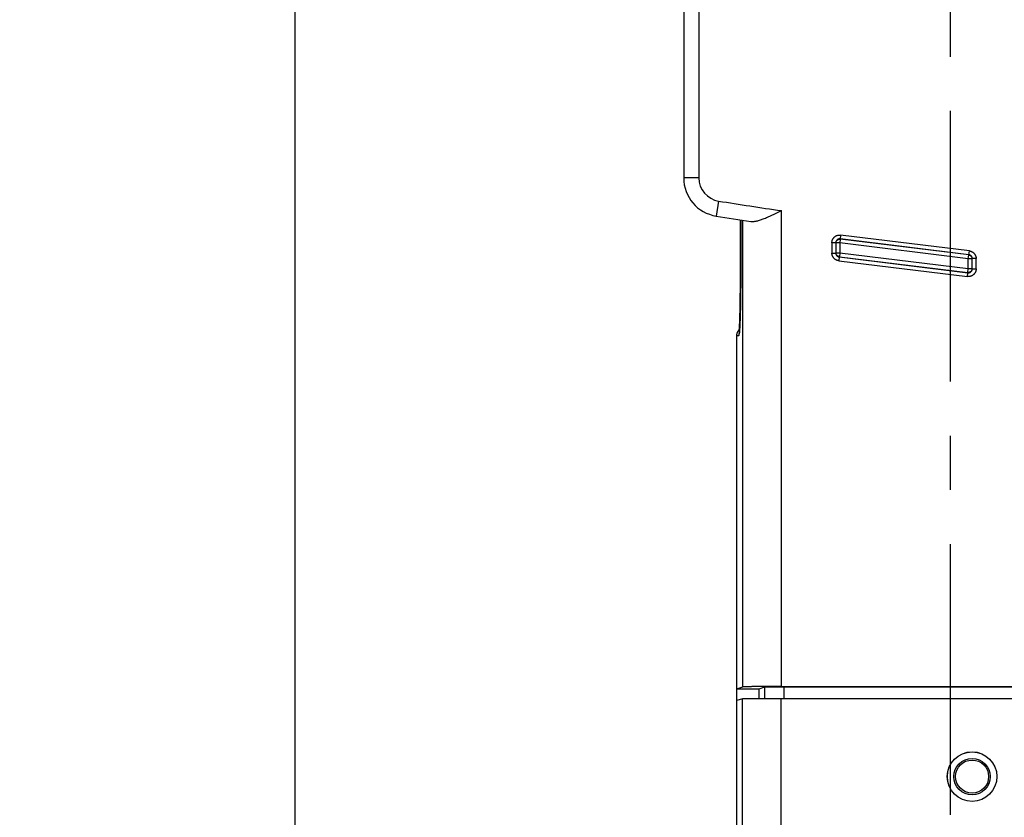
# Model space of a CAD drawing. Header units: inches. Extents: x 0 to 34, y 0 to 22.
# Tile 43 of 49: x 18.9 to 21.5, y 14.8 to 16.9. Entities that reach past the tile are written whole.
import ezdxf

# ---------------------------------------------------------------- set-up
doc = ezdxf.new("R2010")
doc.units = ezdxf.units.IN
doc.header["$LTSCALE"] = 1.87
doc.header["$MEASUREMENT"] = 0
doc.linetypes.add('CENTER', pattern=[0.6, 0.375, -0.075, 0.075, -0.075])
doc.layers.get('0').update_dxf_attribs({"linetype": 'CONTINUOUS'})
doc.layers.add('DEFAULT_1', color=7, linetype='CENTER')
doc.layers.add('DIMENSIONS', color=7, linetype='CONTINUOUS')
doc.styles.get("Standard").update_dxf_attribs({"font": 'txt', "width": 0.8})
doc.dimstyles.new('DIMSTYLE_1', dxfattribs={"dimtxt": 0.125, "dimasz": 0.1875, "dimexe": 0.18, "dimexo": 0.0625, "dimgap": 0.09, "dimtad": 0, "dimtih": 1, "dimtoh": 1, "dimdec": 3, "dimzin": 4, "dimdsep": 46, "dimtxsty": 'STANDARD', "dimblk": '_FILLED', "dimblk1": '_FILLED', "dimblk2": '_FILLED', "dimcen": 0.09, "dimadec": 0, "dimazin": 0, "dimtp": 0.01, "dimtm": 0.01, "dimtfac": 1, "dimtdec": 3, "dimtofl": 0, "dimtmove": 0, "dimatfit": 3, "dimldrblk": '_FILLED', "dimfxl": 1, "dimtolj": 1, "dimtzin": 4, "dimarcsym": 0})

# ---------------------------------------------------------------- blocks, each defined once
blk = doc.blocks.new('_FILLED')
at = {"color": 0, "linetype": 'BYBLOCK'}
blk.add_solid([(0, 0), (-1, 0.167), (-1, -0.167)], dxfattribs=at)
blk = doc.blocks.new('*D5')
at = {"layer": 'DIMENSIONS', "color": 2, "linetype": 'CONTINUOUS'}
for p, q in [((21.1698, 17.3466), (19.5333, 17.3466)), ((19.6583, 17.3466), (19.6583, 14.7115)), ((19.6583, 11.454), (19.6583, 14.2427)), ((21.1698, 11.454), (19.5333, 11.454))]:
    blk.add_line(p, q, dxfattribs=at)
at = {"layer": 'DIMENSIONS', "color": 2, "linetype": 'CONTINUOUS', "xscale": 0.1875, "yscale": 0.1875, "zscale": 0.1875}
for p, rotation in [((19.6583, 17.3466), 90), ((19.6583, 11.454), 270)]:
    blk.add_blockref('_FILLED', p, dxfattribs=dict(at, rotation=rotation))
at = {"layer": 'DIMENSIONS', "color": 2, "linetype": 'CONTINUOUS', "width": 0.8}
for s, p in [('5.893', (18.9458, 14.524)), ('[', (19.5708, 14.524)), ('149.67', (19.6708, 14.524)), (']', (20.2708, 14.524)), ('RUBBER FEET', (19.1083, 14.3052))]:
    blk.add_text(s, height=0.125, dxfattribs=at).set_placement(p)

msp = doc.modelspace()

# ---------------------------------------------------------------- linework, layer by layer
at = {"color": 7, "linetype": 'CONTINUOUS'}
for p, q in [((20.6662, 17.8522), (20.6662, 16.4695)), ((20.7055, 17.8372), (20.7055, 16.4695)), ((20.7055, 16.4695), (20.6662, 16.4695)), ((20.7567, 16.4096), (20.7504, 16.3708)), ((20.9194, 15.1521), (20.9194, 16.3848)), ((20.8126, 16.361), (20.8126, 16.2467)), ((20.8142, 16.3608), (20.8142, 16.2468)), ((20.8194, 15.1512), (20.8194, 16.36)), ((21.0719, 16.3109), (21.0707, 16.301)), ((21.0726, 16.3214), (21.0714, 16.3115)), ((21.0719, 16.3109), (21.0714, 16.3115)), ((21.4052, 16.2705), (21.0714, 16.3115)), ((21.4047, 16.27), (21.0719, 16.3109)), ((21.4065, 16.2804), (21.0726, 16.3214)), ((21.0502, 16.3016), (21.0502, 16.275)), ((21.0602, 16.3016), (21.0502, 16.3016)), ((21.0602, 16.3016), (21.0602, 16.275)), ((21.0607, 16.301), (21.0602, 16.3016)), ((21.0607, 16.301), (21.0607, 16.2754)), ((21.0707, 16.301), (21.0607, 16.301)), ((21.0707, 16.301), (21.0707, 16.2754)), ((21.4035, 16.2601), (21.0707, 16.301)), ((21.4052, 16.2705), (21.4065, 16.2804)), ((20.8126, 16.2547), (20.8142, 16.2547)), ((20.8142, 16.2548), (20.8143, 16.2548)), ((21.0502, 16.275), (21.0602, 16.275)), ((21.0607, 16.2754), (21.0602, 16.275)), ((21.0607, 16.2754), (21.0707, 16.2754)), ((21.069, 16.265), (21.0678, 16.2551)), ((21.0678, 16.2551), (21.4016, 16.2141)), ((21.0695, 16.2655), (21.069, 16.265)), ((21.069, 16.265), (21.4028, 16.2241)), ((21.0707, 16.2754), (21.0695, 16.2655)), ((21.0695, 16.2655), (21.4023, 16.2246)), ((21.0707, 16.2754), (21.4035, 16.2346)), ((21.4035, 16.2601), (21.4047, 16.27)), ((21.4035, 16.2346), (21.4035, 16.2601)), ((21.4135, 16.2601), (21.4035, 16.2601)), ((21.4047, 16.27), (21.4052, 16.2705)), ((21.4135, 16.2601), (21.414, 16.2606)), ((21.4135, 16.2346), (21.4135, 16.2601)), ((21.414, 16.234), (21.414, 16.2606)), ((21.424, 16.2606), (21.414, 16.2606)), ((21.424, 16.234), (21.424, 16.2606)), ((20.8126, 16.2306), (20.8125, 16.2155)), ((20.8126, 16.2467), (20.8126, 16.2306)), ((20.8142, 16.2306), (20.8141, 16.2156)), ((20.8142, 16.2468), (20.8142, 16.2306)), ((21.4023, 16.2246), (21.4035, 16.2346)), ((21.4035, 16.2346), (21.4135, 16.2346)), ((21.4135, 16.2346), (21.414, 16.234)), ((21.414, 16.234), (21.424, 16.234)), ((20.8124, 16.2016), (20.8123, 16.1888)), ((20.8125, 16.2155), (20.8124, 16.2016)), ((20.8141, 16.2017), (20.8139, 16.1888)), ((20.8141, 16.2156), (20.8141, 16.2017)), ((21.4016, 16.2141), (21.4028, 16.2241)), ((21.4023, 16.2246), (21.4028, 16.2241)), ((20.8122, 16.1769), (20.8121, 16.166)), ((20.8123, 16.1888), (20.8122, 16.1769)), ((20.8138, 16.1769), (20.8137, 16.166)), ((20.8139, 16.1888), (20.8138, 16.1769)), ((20.8119, 16.1559), (20.8118, 16.1466)), ((20.8121, 16.166), (20.8119, 16.1559)), ((20.8135, 16.1559), (20.8134, 16.1466)), ((20.8137, 16.166), (20.8135, 16.1559)), ((20.8114, 16.1302), (20.8113, 16.123)), ((20.8116, 16.138), (20.8114, 16.1302)), ((20.8118, 16.1466), (20.8116, 16.138)), ((20.8131, 16.1302), (20.8129, 16.123)), ((20.8132, 16.1381), (20.8131, 16.1302)), ((20.8134, 16.1466), (20.8132, 16.1381)), ((20.8107, 16.1022), (20.8104, 16.0951)), ((20.8109, 16.1103), (20.8107, 16.1022)), ((20.8111, 16.1164), (20.8109, 16.1103)), ((20.8113, 16.123), (20.8111, 16.1164)), ((20.8123, 16.1022), (20.812, 16.0951)), ((20.8125, 16.1103), (20.8123, 16.1022)), ((20.8127, 16.1164), (20.8125, 16.1103)), ((20.8129, 16.123), (20.8127, 16.1164)), ((20.8098, 16.0809), (20.8096, 16.0782)), ((20.8099, 16.0838), (20.8098, 16.0809)), ((20.8102, 16.089), (20.8099, 16.0838)), ((20.8104, 16.0951), (20.8102, 16.089)), ((20.8112, 16.0782), (20.8111, 16.0759)), ((20.8114, 16.0809), (20.8112, 16.0782)), ((20.8115, 16.0839), (20.8114, 16.0809)), ((20.8118, 16.089), (20.8115, 16.0839)), ((20.812, 16.0951), (20.8118, 16.089)), ((20.804, 16.0616), (20.8092, 16.0617)), ((20.804, 15.1158), (20.804, 16.0616)), ((20.804, 15.1461), (20.8194, 15.1512)), ((20.804, 15.1461), (20.862, 15.1461)), ((20.862, 15.1461), (20.8766, 15.151)), ((20.862, 15.1213), (20.862, 15.1461)), ((20.8766, 15.1214), (20.8766, 15.151)), ((20.9194, 15.1521), (24.1577, 15.1521)), ((20.9265, 15.1215), (20.9265, 15.1514)), ((20.9265, 15.1514), (24.1505, 15.1514)), ((20.8185, 15.1206), (20.804, 15.1158)), ((20.804, 12.5582), (20.804, 15.1158)), ((20.8185, 13.7205), (20.8185, 15.1206)), ((20.9184, 13.6626), (20.9184, 15.1215)), ((20.9184, 15.1215), (21.5885, 15.1215))]:
    msp.add_line(p, q, dxfattribs=at)
for points in [[(20.8096, 16.0782), (20.8094, 16.0759), (20.8094, 16.0752)], [(20.8111, 16.0759), (20.8109, 16.0739), (20.8108, 16.0729), (20.8108, 16.0721), (20.8107, 16.0713), (20.8106, 16.0706), (20.8106, 16.07), (20.8105, 16.0694), (20.8105, 16.0689), (20.8104, 16.0685), (20.8104, 16.0681), (20.8103, 16.0678), (20.8103, 16.0676), (20.8103, 16.0674), (20.8102, 16.0673), (20.8102, 16.0673)]]:
    msp.add_lwpolyline(points, dxfattribs=at)
for radius in [0.0642, 0.0641, 0.0472, 0.0429]:
    msp.add_circle((21.4135, 14.9188), radius, dxfattribs=at)
for centre, radius, start, end in [((20.7662, 16.4695), 0.1, 180, 260.907), ((20.7662, 16.4695), 0.0607, 180, 260.907), ((22.5385, 27.543), 11.2751, 260.90699, 261.74345), ((22.5385, 27.543), 11.3144, 260.90699, 261.3655)]:
    msp.add_arc(centre, radius, start, end, dxfattribs=at)
for points, knots in [([(20.8399, 16.3569), (20.8408, 16.3567), (20.8427, 16.3565), (20.8456, 16.3565), (20.8489, 16.3568), (20.8524, 16.3574), (20.8563, 16.3582), (20.8605, 16.3593), (20.8651, 16.3607), (20.87, 16.3625), (20.8752, 16.3645), (20.8808, 16.3667), (20.8867, 16.3693), (20.8928, 16.3721), (20.8992, 16.3751), (20.9058, 16.3782), (20.9126, 16.3815), (20.9171, 16.3837), (20.9194, 16.3848)], [0, 0, 0, 0, 0.031495, 0.066061, 0.104182, 0.14629, 0.192756, 0.243883, 0.299889, 0.360899, 0.426919, 0.497824, 0.573342, 0.653048, 0.736358, 0.822543, 0.910743, 1, 1, 1, 1]), ([(21.0502, 16.3016), (21.0502, 16.3022), (21.0503, 16.3034), (21.0505, 16.3053), (21.051, 16.3071), (21.0516, 16.3089), (21.0523, 16.3106), (21.0533, 16.3123), (21.0544, 16.3138), (21.0556, 16.3152), (21.0569, 16.3166), (21.0584, 16.3177), (21.06, 16.3188), (21.0616, 16.3197), (21.0634, 16.3204), (21.0652, 16.3209), (21.067, 16.3213), (21.0689, 16.3215), (21.0708, 16.3216), (21.072, 16.3215), (21.0726, 16.3214)], [0, 0, 0, 0, 0.055454, 0.111247, 0.166876, 0.222292, 0.277865, 0.333537, 0.388997, 0.444453, 0.500147, 0.555706, 0.611107, 0.666713, 0.722346, 0.777796, 0.833302, 0.889036, 0.944713, 1, 1, 1, 1]), ([(21.0714, 16.3115), (21.071, 16.3115), (21.0703, 16.3116), (21.0692, 16.3115), (21.068, 16.3113), (21.067, 16.311), (21.0659, 16.3106), (21.0649, 16.3101), (21.064, 16.3094), (21.0631, 16.3087), (21.0624, 16.3078), (21.0617, 16.3069), (21.0612, 16.3059), (21.0607, 16.3049), (21.0604, 16.3038), (21.0602, 16.3027), (21.0602, 16.3019), (21.0602, 16.3016)], [0, 0, 0, 0, 0.066767, 0.133621, 0.200267, 0.26677, 0.333356, 0.400028, 0.466672, 0.533348, 0.599867, 0.666354, 0.732979, 0.799682, 0.866431, 0.933258, 1, 1, 1, 1]), ([(21.0607, 16.301), (21.0607, 16.3014), (21.0608, 16.3021), (21.0609, 16.3032), (21.0613, 16.3043), (21.0617, 16.3053), (21.0622, 16.3063), (21.0629, 16.3073), (21.0637, 16.3081), (21.0645, 16.3088), (21.0654, 16.3095), (21.0664, 16.31), (21.0675, 16.3105), (21.0686, 16.3108), (21.0697, 16.3109), (21.0708, 16.311), (21.0716, 16.3109), (21.0719, 16.3109)], [0, 0, 0, 0, 0.066651, 0.133308, 0.199971, 0.266638, 0.33331, 0.399985, 0.466661, 0.533339, 0.600015, 0.66669, 0.733362, 0.800029, 0.866692, 0.933349, 1, 1, 1, 1]), ([(21.4065, 16.2804), (21.4071, 16.2803), (21.4084, 16.2801), (21.4102, 16.2796), (21.412, 16.2789), (21.4138, 16.2781), (21.4154, 16.277), (21.417, 16.2759), (21.4184, 16.2745), (21.4196, 16.2731), (21.4208, 16.2715), (21.4218, 16.2699), (21.4226, 16.2681), (21.4232, 16.2663), (21.4237, 16.2644), (21.424, 16.2625), (21.424, 16.2612), (21.424, 16.2606)], [0, 0, 0, 0, 0.066877, 0.133659, 0.200184, 0.266837, 0.333533, 0.400058, 0.466715, 0.533442, 0.599971, 0.6666, 0.733365, 0.799899, 0.866517, 0.933391, 1, 1, 1, 1]), ([(20.8104, 16.0673), (20.8105, 16.0678), (20.8106, 16.0693), (20.8108, 16.072), (20.8111, 16.0756), (20.8113, 16.0797), (20.8116, 16.0844), (20.8118, 16.0895), (20.812, 16.0952), (20.8123, 16.1012), (20.8125, 16.1078), (20.8127, 16.1148), (20.8129, 16.1222), (20.8131, 16.1299), (20.8132, 16.1381), (20.8134, 16.1465), (20.8135, 16.1553), (20.8137, 16.1644), (20.8138, 16.1738), (20.8139, 16.1834), (20.814, 16.1932), (20.8141, 16.2032), (20.8141, 16.2133), (20.8142, 16.2236), (20.8142, 16.2339), (20.8143, 16.2443), (20.8143, 16.2513), (20.8143, 16.2548)], [0, 0, 0, 0, 0.008061, 0.024497, 0.043795, 0.065861, 0.090659, 0.118144, 0.14819, 0.180714, 0.215666, 0.252911, 0.292308, 0.333815, 0.377276, 0.422523, 0.469483, 0.518029, 0.567938, 0.619109, 0.671463, 0.724739, 0.778798, 0.833518, 0.888727, 0.944267, 1, 1, 1, 1]), ([(21.0678, 16.2551), (21.0671, 16.2552), (21.0658, 16.2554), (21.064, 16.2559), (21.0622, 16.2566), (21.0604, 16.2575), (21.0588, 16.2585), (21.0573, 16.2597), (21.0559, 16.261), (21.0546, 16.2624), (21.0534, 16.264), (21.0525, 16.2657), (21.0516, 16.2674), (21.051, 16.2692), (21.0505, 16.2711), (21.0503, 16.273), (21.0502, 16.2743), (21.0502, 16.275)], [0, 0, 0, 0, 0.066877, 0.133659, 0.200184, 0.266837, 0.333533, 0.400058, 0.466715, 0.533442, 0.599971, 0.6666, 0.733365, 0.799899, 0.866517, 0.933391, 1, 1, 1, 1]), ([(21.0602, 16.275), (21.0602, 16.2746), (21.0602, 16.2739), (21.0604, 16.2728), (21.0607, 16.2717), (21.0612, 16.2706), (21.0617, 16.2697), (21.0623, 16.2688), (21.0631, 16.2679), (21.0639, 16.2672), (21.0648, 16.2665), (21.0658, 16.266), (21.0668, 16.2655), (21.0679, 16.2652), (21.0686, 16.2651), (21.069, 16.265)], [0, 0, 0, 0, 0.076951, 0.15393, 0.230875, 0.307828, 0.384797, 0.461739, 0.538681, 0.615527, 0.692381, 0.769214, 0.846014, 0.922884, 1, 1, 1, 1]), ([(21.0695, 16.2655), (21.0691, 16.2655), (21.0684, 16.2657), (21.0673, 16.266), (21.0663, 16.2664), (21.0653, 16.267), (21.0644, 16.2676), (21.0636, 16.2684), (21.0629, 16.2692), (21.0622, 16.2701), (21.0617, 16.2711), (21.0612, 16.2721), (21.0609, 16.2732), (21.0608, 16.2743), (21.0607, 16.2751), (21.0607, 16.2754)], [0, 0, 0, 0, 0.076842, 0.153752, 0.230682, 0.307611, 0.384547, 0.461484, 0.538421, 0.615358, 0.692293, 0.769226, 0.846155, 0.92308, 1, 1, 1, 1]), ([(21.4047, 16.27), (21.4051, 16.27), (21.4058, 16.2699), (21.4069, 16.2695), (21.4079, 16.2691), (21.4089, 16.2686), (21.4098, 16.2679), (21.4106, 16.2672), (21.4114, 16.2663), (21.412, 16.2654), (21.4125, 16.2644), (21.413, 16.2634), (21.4133, 16.2623), (21.4135, 16.2612), (21.4135, 16.2605), (21.4135, 16.2601)], [0, 0, 0, 0, 0.076842, 0.153752, 0.230682, 0.307611, 0.384547, 0.461484, 0.538421, 0.615358, 0.692293, 0.769226, 0.846155, 0.92308, 1, 1, 1, 1]), ([(21.414, 16.2606), (21.414, 16.2609), (21.414, 16.2617), (21.4138, 16.2628), (21.4135, 16.2639), (21.4131, 16.2649), (21.4125, 16.2659), (21.4119, 16.2668), (21.4111, 16.2676), (21.4103, 16.2684), (21.4094, 16.269), (21.4084, 16.2696), (21.4074, 16.27), (21.4063, 16.2703), (21.4056, 16.2704), (21.4052, 16.2705)], [0, 0, 0, 0, 0.076951, 0.15393, 0.230875, 0.307828, 0.384797, 0.461739, 0.538681, 0.615527, 0.692381, 0.769214, 0.846014, 0.922884, 1, 1, 1, 1]), ([(21.424, 16.234), (21.424, 16.2334), (21.424, 16.2321), (21.4237, 16.2302), (21.4233, 16.2284), (21.4226, 16.2266), (21.4219, 16.2249), (21.4209, 16.2233), (21.4199, 16.2217), (21.4186, 16.2203), (21.4173, 16.219), (21.4158, 16.2178), (21.4143, 16.2168), (21.4126, 16.2159), (21.4109, 16.2152), (21.4091, 16.2146), (21.4072, 16.2142), (21.4053, 16.214), (21.4035, 16.214), (21.4022, 16.2141), (21.4016, 16.2141)], [0, 0, 0, 0, 0.055454, 0.111247, 0.166876, 0.222292, 0.277865, 0.333537, 0.388997, 0.444453, 0.500147, 0.555706, 0.611107, 0.666713, 0.722346, 0.777796, 0.833302, 0.889036, 0.944713, 1, 1, 1, 1]), ([(21.4135, 16.2346), (21.4135, 16.2342), (21.4135, 16.2334), (21.4133, 16.2323), (21.413, 16.2312), (21.4125, 16.2302), (21.412, 16.2292), (21.4113, 16.2283), (21.4106, 16.2274), (21.4097, 16.2267), (21.4088, 16.226), (21.4078, 16.2255), (21.4068, 16.2251), (21.4057, 16.2248), (21.4045, 16.2246), (21.4034, 16.2245), (21.4027, 16.2246), (21.4023, 16.2246)], [0, 0, 0, 0, 0.066591, 0.133242, 0.19991, 0.26658, 0.333257, 0.399936, 0.466618, 0.533301, 0.599982, 0.666663, 0.73334, 0.800013, 0.866681, 0.933343, 1, 1, 1, 1]), ([(21.4028, 16.2241), (21.4032, 16.224), (21.4039, 16.224), (21.4051, 16.224), (21.4062, 16.2242), (21.4073, 16.2245), (21.4083, 16.2249), (21.4093, 16.2255), (21.4102, 16.2261), (21.4111, 16.2269), (21.4118, 16.2277), (21.4125, 16.2286), (21.413, 16.2296), (21.4135, 16.2306), (21.4138, 16.2317), (21.414, 16.2329), (21.414, 16.2336), (21.414, 16.234)], [0, 0, 0, 0, 0.066767, 0.133621, 0.200267, 0.26677, 0.333356, 0.400028, 0.466672, 0.533348, 0.599867, 0.666354, 0.732979, 0.799682, 0.866431, 0.933258, 1, 1, 1, 1]), ([(20.804, 16.0616), (20.804, 16.0623), (20.8041, 16.0636), (20.8044, 16.0655), (20.8049, 16.0674), (20.8055, 16.0692), (20.8063, 16.071), (20.8073, 16.0726), (20.8085, 16.0742), (20.8097, 16.0756), (20.8106, 16.0765), (20.8111, 16.0769)], [0, 0, 0, 0, 0.111846, 0.223689, 0.335533, 0.44738, 0.559233, 0.671095, 0.782967, 0.894853, 1, 1, 1, 1]), ([(20.81, 16.0673), (20.8098, 16.0667), (20.8095, 16.0655), (20.8093, 16.0636), (20.8092, 16.0623), (20.8092, 16.0617)], [0, 0, 0, 0, 0.318772, 0.659385, 1, 1, 1, 1]), ([(20.8092, 16.0617), (20.8093, 16.0617), (20.8096, 16.0622), (20.8098, 16.063), (20.8101, 16.0645), (20.8103, 16.0659), (20.8104, 16.0669), (20.8104, 16.0673)], [0, 0, 0, 0, 0.069097, 0.224721, 0.475244, 0.821455, 1, 1, 1, 1]), ([(20.9194, 15.1521), (20.9172, 15.1521), (20.913, 15.1521), (20.9066, 15.1521), (20.9002, 15.1521), (20.8939, 15.152), (20.8878, 15.152), (20.8818, 15.152), (20.8759, 15.152), (20.8702, 15.152), (20.8647, 15.1519), (20.8594, 15.1519), (20.8544, 15.1519), (20.8497, 15.1518), (20.8452, 15.1518), (20.8411, 15.1517), (20.8373, 15.1517), (20.8338, 15.1517), (20.8306, 15.1516), (20.8279, 15.1516), (20.8255, 15.1515), (20.8235, 15.1515), (20.8219, 15.1514), (20.8207, 15.1514), (20.8199, 15.1513), (20.8195, 15.1513), (20.8194, 15.1512)], [0, 0, 0, 0, 0.064329, 0.12839, 0.191919, 0.254653, 0.316333, 0.376704, 0.435516, 0.492526, 0.547497, 0.6002, 0.650418, 0.697943, 0.742579, 0.784141, 0.822457, 0.857369, 0.888731, 0.916413, 0.940302, 0.960299, 0.976322, 0.988305, 0.996204, 1, 1, 1, 1]), ([(20.8766, 15.151), (20.8766, 15.151), (20.8769, 15.151), (20.8775, 15.151), (20.8783, 15.1511), (20.8794, 15.1511), (20.8808, 15.1511), (20.8825, 15.1512), (20.8845, 15.1512), (20.8866, 15.1512), (20.8891, 15.1512), (20.8917, 15.1513), (20.8946, 15.1513), (20.8976, 15.1513), (20.9009, 15.1513), (20.9042, 15.1513), (20.9078, 15.1514), (20.9114, 15.1514), (20.9151, 15.1514), (20.9189, 15.1514), (20.9227, 15.1514), (20.9253, 15.1514), (20.9265, 15.1514)], [0, 0, 0, 0, 0.005046, 0.015999, 0.03281, 0.055383, 0.083586, 0.11725, 0.156175, 0.20013, 0.248854, 0.302055, 0.359418, 0.420597, 0.485229, 0.55293, 0.623294, 0.695904, 0.770326, 0.846118, 0.922829, 1, 1, 1, 1]), ([(20.8185, 15.1206), (20.8186, 15.1206), (20.819, 15.1207), (20.8197, 15.1207), (20.8209, 15.1208), (20.8225, 15.1208), (20.8245, 15.1209), (20.8269, 15.1209), (20.8297, 15.121), (20.8328, 15.121), (20.8363, 15.1211), (20.8401, 15.1211), (20.8443, 15.1212), (20.8487, 15.1212), (20.8535, 15.1212), (20.8585, 15.1213), (20.8638, 15.1213), (20.8692, 15.1213), (20.8749, 15.1214), (20.8808, 15.1214), (20.8868, 15.1214), (20.893, 15.1214), (20.8993, 15.1214), (20.9056, 15.1214), (20.912, 15.1215), (20.9163, 15.1215), (20.9184, 15.1215)], [0, 0, 0, 0, 0.003796, 0.011695, 0.023678, 0.039701, 0.059698, 0.083587, 0.111269, 0.142631, 0.177543, 0.215859, 0.257421, 0.302057, 0.349582, 0.3998, 0.452503, 0.507474, 0.564484, 0.623296, 0.683667, 0.745347, 0.808081, 0.87161, 0.935671, 1, 1, 1, 1])]:
    msp.add_open_spline(points, degree=3, knots=knots, dxfattribs=at)
for points in [[(20.8104, 16.0685), (20.8103, 16.0681), (20.8102, 16.0678), (20.81, 16.0674)], [(20.81, 16.0674), (20.81, 16.0674), (20.81, 16.0674), (20.81, 16.0673)]]:
    msp.add_open_spline(points, degree=3, dxfattribs=at)
at = {"layer": 'DEFAULT_1', "color": 7, "linetype": 'CENTER'}
msp.add_line((21.3574, 11.454), (21.3574, 17.2313), dxfattribs=at)

# ---------------------------------------------------------------- dimensions: what is measured, and where the dimension line sits
at = {"layer": 'DIMENSIONS', "color": 2, "linetype": 'CONTINUOUS'}
dim = msp.add_linear_dim(base=(19.6583, 17.3466), p1=(21.1698, 11.454), p2=(21.1698, 17.3466), angle=90, text='<>\\PRUBBER FEET', dimstyle='DIMSTYLE_1', dxfattribs=at)
dim.commit()
dim.dimension.update_dxf_attribs({"geometry": '*D5', "text_midpoint": (19.6583, 14.4771), "dimtype": 160})

doc.saveas('drawing.dxf')
